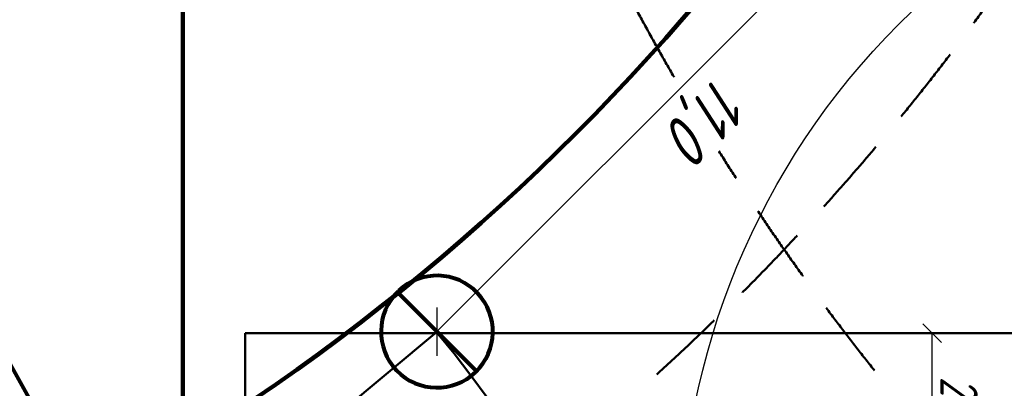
# Model space of a CAD drawing. Header units: millimetres. Extents: x 2204655785 to 2205143108, y 485765510 to 486291538.
# Tile 106 of 156: x 2205000034 to 2205015872, y 486179629 to 486185552. Entities that reach past the tile are written whole.
import ezdxf
from ezdxf.enums import TextEntityAlignment as Align
from ezdxf.lldxf.tags import DXFTag

# ---------------------------------------------------------------- set-up
doc = ezdxf.new("R2010")
doc.units = ezdxf.units.MM
doc.linetypes.add('НЕВИДИМАЯX2', pattern=[19.049999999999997, 12.7, -6.35])
for name, color, linetype in [('ППР_Автокран СКАТ-40', 7, 'Continuous'), ('ППР_Автокран_Опасная зона', 1, 'Continuous'), ('ППР_Автокран_Стрела', 7, 'Continuous'), ('ППР_Дороги рабочие', 30, 'Continuous'), ('ППР_Кран', 7, 'Continuous'), ('ППР_Опасная зона от крана', 1, 'Continuous'), ('ППР_Привязка стоянок', 5, 'Continuous'), ('ППР_Разрез', 5, 'Continuous'), ('ППР_Стрела', 7, 'Continuous')]:
    doc.layers.add(name, color=color, linetype=linetype)
doc.styles.add('Без высоты', font='GOST_Common Italic.ttf', dxfattribs={"width": 0.8})
doc.styles.add('ППРк_М1-1', font='GOST_Common Italic.ttf', dxfattribs={"height": 800})
doc.styles.add('ППРк_М1-1кран', font='GOST_Common Italic.ttf', dxfattribs={"width": 0.8, "height": 600})
doc.linetypes.add('ОГРАЖДЕНИЕ_ПУТЕЙ', pattern='A,1,[2,КБ-503,S=1,R=0,X=0,Y=0],2000,[2,КБ-503,S=1,R=0,X=0,Y=0],2000,[2,КБ-503,S=1,R=0,X=0,Y=0],1351,-628,[1,ЧЕЛОВЕК,S=1,R=180,X=0,Y=-24],-461,[1,ЗНАК 4,S=1,R=180,X=0,Y=-417],-188,1372,[2,КБ-503,S=1,R=0,X=0,Y=0],1999,[2,КБ-503,S=1,R=0,X=0,Y=0],2000,[2,КБ-503,S=1,R=0,X=0,Y=0]', length=12000)
tags = doc.linetypes.add('опасная зона_Кран', pattern='A,30,-8,4,-8,30,-8,4,-8,30,-8,4,[230,Bbox.shx,S=2.5,R=0,X=0,Y=-10],-6', length=148).pattern_tags.tags
tags[24] = DXFTag(74, 5)
doc.dimstyles.new('Без высоты текста', dxfattribs={"dimtxt": 800, "dimasz": 550, "dimexe": 1.5, "dimexo": 0.675, "dimgap": 100, "dimtad": 1, "dimdec": 1, "dimlfac": 0.001, "dimzin": 1, "dimtxsty": 'Без высоты', "dimblk": 'OBLIQUE', "dimcen": 250, "dimclrd": 256, "dimclre": 256, "dimclrt": 256, "dimadec": 0, "dimazin": 0, "dimtfac": 1, "dimtdec": 1, "dimtmove": 0, "dimatfit": 3, "dimfxl": 1, "dimtfill": 1, "dimfrac": 2, "dimarcsym": 0})
doc.dimstyles.new('ППРк_М1-1 Кран', dxfattribs={"dimtxt": 600, "dimasz": 300, "dimexe": 1.5, "dimexo": 0.675, "dimgap": 0.675, "dimtad": 1, "dimdec": 1, "dimlfac": 0.001, "dimzin": 1, "dimtxsty": 'ППРк_М1-1кран', "dimblk": 'OBLIQUE', "dimcen": 250, "dimclrd": 256, "dimclre": 256, "dimclrt": 256, "dimadec": 0, "dimazin": 0, "dimtfac": 1, "dimtdec": 1, "dimtmove": 0, "dimatfit": 3, "dimfxl": 1, "dimfrac": 2, "dimarcsym": 0})

# ---------------------------------------------------------------- blocks, each defined once
blk = doc.blocks.new('*U374')
at = {"layer": 'ППР_Опасная зона от крана', "linetype": 'опасная зона_Кран', "lineweight": 80, "ltscale": 100}
blk.add_arc((29475.00000000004, 8.731149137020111e-11), 54570, 270, 90, dxfattribs=at)
at = {"layer": 'ППР_Стрела', "linetype": 'НЕВИДИМАЯX2', "lineweight": 50, "ltscale": 100}
blk.add_arc((29475.00000000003, 8.731149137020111e-11), 38700, 270, 90, dxfattribs=at)
at = {"layer": 'ППР_Стрела', "linetype": 'Continuous', "lineweight": 100}
blk.add_arc((29475.00000000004, 8.731149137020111e-11), 35000, 270, 90, dxfattribs=at)
at = {"style": 'ППРк_М1-1', "width": 0.8}
for tag, p, height, flags in [('ОПАСНАЯ_ЗОНА', (25480.86349566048, 21929.54864936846), 800, 1), ('ОТЛЕТ_ГРУЗА', (25413.71794504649, 20678.22478634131), 800, 1), ('Кол-во_элементов', (2695.658620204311, -1978.247657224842), 1200, 8)]:
    blk.add_attdef(tag, p, '', height=height, dxfattribs=dict(at, flags=flags))
at = {"style": 'ППРк_М1-1', "width": 0.8, "flags": 8}
blk.add_attdef('МАРКА_КРАНА', text='', height=1200, dxfattribs=at).set_placement((8837.500000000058, 818.1705151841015), align=Align.CENTER)
blk.add_attdef('ВЫСОТА', text='', height=1200, dxfattribs=at).set_placement((9134.892518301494, -8454.019769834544), align=Align.MIDDLE_CENTER)
at = {"layer": 'Defpoints', "style": 'ППРк_М1-1', "width": 0.8, "flags": 1}
for tag, p in [('МАКСИМАЛЬНАЯ_ДЛИНА_ГРУЗА', (25470.43245178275, 19233.21998733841)), ('ШИРИНА_ГРУЗА', (25397.00754551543, 17803.51326374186))]:
    blk.add_attdef(tag, p, '', height=800, dxfattribs=at)
at = {"layer": 'ППР_Разрез', "style": 'ППРк_М1-1кран', "width": 0.8, "flags": 8}
for tag, p in [('РАЗРЕЗ2', (-1027.850051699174, 55181.16719955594)), ('РАЗРЕЗ', (-1731.871232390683, -54129.29106883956))]:
    blk.add_attdef(tag, p, '', height=800, dxfattribs=at)
at = {"layer": 'ППР_Стрела', "style": 'ППРк_М1-1кран', "width": 0.8, "flags": 8}
for tag, p, rotation in [('ВЫСОТА_КРЮКА_ГОРИЗ', (-22781.63655580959, 24557.60636817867), 317.0000000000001), ('ВЫСОТА_КРЮКА_НАКЛ', (-23522.05852620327, 23711.3998985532), 317.0000000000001), ('ГАБАРИТ_СТРЕЛЫ', (-25019.84159903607, 21408.71984927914), 317), ('ВЫЛЕТ', (-19745.37605332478, 16966.5384373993), 317)]:
    blk.add_attdef(tag, p, '', height=800, rotation=rotation, dxfattribs=at)
blk = doc.blocks.new('*U397')
at = {"layer": 'ППР_Опасная зона от крана', "linetype": 'опасная зона_Кран', "lineweight": 80, "ltscale": 100}
blk.add_arc((135.0000000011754, -2.756905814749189e-12), 50270, 90, 270, dxfattribs=at)
at = {"layer": 'ППР_Стрела', "linetype": 'НЕВИДИМАЯX2', "lineweight": 50, "ltscale": 100}
blk.add_arc((135.000000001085, 8.731149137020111e-11), 38700, 90, 270, dxfattribs=at)
at = {"layer": 'ППР_Стрела', "linetype": 'Continuous', "lineweight": 100}
blk.add_arc((135.000000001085, 8.731149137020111e-11), 30700, 90, 270, dxfattribs=at)
at = {"style": 'ППРк_М1-1', "width": 0.8}
for tag, p, height, flags in [('ОПАСНАЯ_ЗОНА', (25480.86349566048, 21929.54864936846), 800, 1), ('ОТЛЕТ_ГРУЗА', (25413.71794504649, 20678.22478634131), 800, 1), ('Кол-во_элементов', (2695.658620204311, -1978.247657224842), 1200, 8)]:
    blk.add_attdef(tag, p, '', height=height, dxfattribs=dict(at, flags=flags))
at = {"style": 'ППРк_М1-1', "width": 0.8, "flags": 8}
blk.add_attdef('МАРКА_КРАНА', text='', height=1200, dxfattribs=at).set_placement((8837.500000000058, 818.1705151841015), align=Align.CENTER)
blk.add_attdef('ВЫСОТА', text='', height=1200, dxfattribs=at).set_placement((9134.892518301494, -8454.019769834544), align=Align.MIDDLE_CENTER)
at = {"layer": 'Defpoints', "style": 'ППРк_М1-1', "width": 0.8, "flags": 1}
for tag, p in [('МАКСИМАЛЬНАЯ_ДЛИНА_ГРУЗА', (25470.43245178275, 19233.21998733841)), ('ШИРИНА_ГРУЗА', (25397.00754551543, 17803.51326374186))]:
    blk.add_attdef(tag, p, '', height=800, dxfattribs=at)
at = {"layer": 'ППР_Разрез', "style": 'ППРк_М1-1кран', "width": 0.8, "flags": 8}
for tag, p in [('РАЗРЕЗ2', (-1027.850051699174, 55181.16719955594)), ('РАЗРЕЗ', (-1731.871232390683, -54129.29106883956))]:
    blk.add_attdef(tag, p, '', height=800, dxfattribs=at)
at = {"layer": 'ППР_Стрела', "style": 'ППРк_М1-1кран', "width": 0.8, "flags": 8}
for tag, p, rotation in [('ВЫСОТА_КРЮКА_ГОРИЗ', (-19652.88990890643, 21607.87003767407), 317.0000000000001), ('ГАБАРИТ_СТРЕЛЫ', (-25019.84159903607, 21408.71984927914), 317), ('ВЫСОТА_КРЮКА_НАКЛ', (-20393.31187930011, 20761.66356804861), 317.0000000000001), ('ВЫЛЕТ', (-16616.62940642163, 14016.80210689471), 317)]:
    blk.add_attdef(tag, p, '', height=800, rotation=rotation, dxfattribs=at)
blk = doc.blocks.new('_Oblique')
at = {"color": 0, "linetype": 'ByBlock', "lineweight": -2}
blk.add_line((-0.5, -0.5), (0.5, 0.5), dxfattribs=at)
blk = doc.blocks.new('*D421')
at = {"layer": 'Defpoints', "color": 0, "linetype": 'Continuous', "lineweight": 50, "transparency": 16777216}
for p in [(-8899.999999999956, 4804.485002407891), (-8899.999999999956, 3750.000000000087), (-6799.999999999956, 3750.000000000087)]:
    blk.add_point(p, dxfattribs=at)
at = {"layer": 'ППР_Привязка стоянок', "linetype": 'Continuous', "lineweight": -2, "transparency": 16777216}
for p, q in [((-8899.999999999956, 3750.675000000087), (-8899.999999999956, 4805.985002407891)), ((-6799.999999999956, 4804.485002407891), (-8899.999999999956, 4804.485002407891)), ((-6799.999999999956, 3750.675000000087), (-6799.999999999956, 4805.985002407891))]:
    blk.add_line(p, q, dxfattribs=at)
at = {"layer": 'ППР_Привязка стоянок', "linetype": 'Continuous', "lineweight": -2, "transparency": 16777216, "xscale": 300, "yscale": 300, "zscale": 300, "rotation": 180}
blk.add_blockref('_Oblique', (-8899.999999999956, 4804.485002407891), dxfattribs=at)
at = {"layer": 'ППР_Привязка стоянок', "linetype": 'Continuous', "lineweight": -2, "transparency": 16777216, "xscale": 300, "yscale": 300, "zscale": 300}
blk.add_blockref('_Oblique', (-6799.999999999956, 4804.485002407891), dxfattribs=at)
at = {"layer": 'ППР_Привязка стоянок', "linetype": 'Continuous', "transparency": 16777216, "insert": (-7849.999999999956, 5165.160002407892), "char_height": 600, "attachment_point": 5, "style": 'ППРк_М1-1кран'}
blk.add_mtext('2,1', dxfattribs=at)
blk = doc.blocks.new('*D769')
at = {"layer": 'Defpoints', "color": 0, "transparency": 16777216}
for p in [(-4.370690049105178, 4.645508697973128), (-4.370714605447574, 4.64490625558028), (-661.4483789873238, -2160.967156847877), (-13835.48064745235, -11514.14044040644), (13742.0109844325, -11616.83697495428)]:
    blk.add_point(p, dxfattribs=at)
at = {"layer": 'ППР_Автокран_Стрела', "lineweight": -2, "transparency": 16777216}
blk.add_arc((-4.370343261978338, 4.645215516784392), 2263.10152056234, 233.7471633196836, 305.8290619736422, dxfattribs=at)
at = {"layer": 'ППР_Автокран_Стрела', "transparency": 16777216}
for points in [[(-1405.442348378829, -1887.141209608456), (-1279.866579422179, -1753.567868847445), (-1743.374486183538, -1443.627232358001)], [(1258.086915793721, -1762.953598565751), (1382.671315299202, -1897.452068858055), (1723.874526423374, -1456.449635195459)]]:
    blk.add_solid(points, dxfattribs=at)
at = {"layer": 'ППР_Автокран_Стрела', "transparency": 16777216, "insert": (-7.961838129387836, -1758.452647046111), "char_height": 600, "width": 533.0277023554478, "attachment_point": 5, "rotation": 359.88328656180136, "style": 'Без высоты', "bg_fill": 3, "box_fill_scale": 1.1, "bg_fill_color": 256, "bg_fill_true_color": 13158600, "bg_fill_transparency": 0}
blk.add_mtext('100°', dxfattribs=at)
blk = doc.blocks.new('*U486')
at = {"layer": 'ППР_Стрела', "linetype": 'Continuous', "lineweight": 80, "ltscale": 0.5}
blk.add_lwpolyline([(625.8815920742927, -646.739694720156, 304.8605069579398), (617.3422800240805, -654.8958003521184, 304.8605069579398)], format="xyb", dxfattribs=at)
blk.add_lwpolyline([(-636.3961030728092, 636.3961030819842), (650.0000000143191, -650.0000000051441)], dxfattribs=at)
at = {"layer": 'ППР_Стрела', "style": 'ППРк_М1-1', "width": 0.8, "flags": 8}
blk.add_attdef('ОБОЗНАЧЕНИЕ', (-1845.372935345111, -329.9781037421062), '', height=1200, dxfattribs=at)
blk = doc.blocks.new('*D774')
at = {"layer": 'Defpoints', "color": 0, "transparency": 16777216}
for p in [(-13842.28259591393, -11520.94238887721), (-21613.98060634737, -19292.64039931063), (-21613.98060634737, -19292.64039931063)]:
    blk.add_point(p, dxfattribs=at)
at = {"layer": 'ППР_Автокран_Опасная зона', "lineweight": -2, "transparency": 16777216}
for p, q in [((-13842.28259591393, -11520.94238887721), (-21613.98060634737, -19292.64039931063)), ((-13842.75989299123, -11520.46509179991), (-13843.34325608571, -11519.88172870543)), ((-21614.45790342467, -19292.16310223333), (-21615.04126651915, -19291.57973913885))]:
    blk.add_line(p, q, dxfattribs=at)
at = {"layer": 'ППР_Автокран_Опасная зона', "lineweight": -2, "transparency": 16777216, "xscale": 550, "yscale": 550, "zscale": 550}
for p, rotation in [((-13842.28259591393, -11520.94238887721), 44.99999999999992), ((-21613.98060634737, -19292.64039931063), 224.9999999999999)]:
    blk.add_blockref('_Oblique', p, dxfattribs=dict(at, rotation=rotation))
at = {"layer": 'ППР_Автокран_Опасная зона', "transparency": 16777216, "insert": (-18138.25353421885, -14996.66946100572), "char_height": 800, "attachment_point": 5, "rotation": 44.99999999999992, "style": 'Без высоты', "bg_fill": 3, "box_fill_scale": 1.1, "bg_fill_color": 256, "bg_fill_true_color": 13158600, "bg_fill_transparency": 0}
blk.add_mtext('11,0', dxfattribs=at)
blk = doc.blocks.new('*U420')
at = {"layer": 'ППР_Кран', "linetype": 'ОГРАЖДЕНИЕ_ПУТЕЙ', "lineweight": 50}
for p, q in [((-8899.999999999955, -6249.999999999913), (-8899.999999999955, 6250.000000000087)), ((8337.500000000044, -6249.999999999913), (-8899.999999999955, -6249.999999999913))]:
    blk.add_line(p, q, dxfattribs=at)
at = {"layer": 'ППР_Опасная зона от крана', "linetype": 'опасная зона_Кран', "lineweight": 80, "ltscale": 100}
blk.add_arc((135.0000000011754, -2.756905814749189e-12), 50270, 90, 270, dxfattribs=at)
at = {"layer": 'ППР_Стрела', "linetype": 'НЕВИДИМАЯX2', "lineweight": 50, "ltscale": 100}
blk.add_arc((135.000000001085, 8.731149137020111e-11), 38700, 90, 270, dxfattribs=at)
at = {"layer": 'ППР_Стрела', "linetype": 'Continuous', "lineweight": 100}
blk.add_arc((135.000000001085, 8.731149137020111e-11), 30700, 90, 270, dxfattribs=at)
at = {"style": 'ППРк_М1-1', "width": 0.8}
for tag, p, height, flags in [('ОПАСНАЯ_ЗОНА', (25480.86349566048, 21929.54864936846), 800, 1), ('ОТЛЕТ_ГРУЗА', (25413.71794504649, 20678.22478634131), 800, 1), ('Кол-во_элементов', (2695.658620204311, -1978.247657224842), 1200, 8)]:
    blk.add_attdef(tag, p, '', height=height, dxfattribs=dict(at, flags=flags))
at = {"style": 'ППРк_М1-1', "width": 0.8, "flags": 8}
blk.add_attdef('МАРКА_КРАНА', text='', height=1200, dxfattribs=at).set_placement((8837.500000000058, 818.1705151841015), align=Align.CENTER)
blk.add_attdef('ВЫСОТА', text='', height=1200, dxfattribs=at).set_placement((9134.892518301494, -8454.019769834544), align=Align.MIDDLE_CENTER)
at = {"layer": 'Defpoints', "style": 'ППРк_М1-1', "width": 0.8, "flags": 1}
for tag, p in [('МАКСИМАЛЬНАЯ_ДЛИНА_ГРУЗА', (25470.43245178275, 19233.21998733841)), ('ШИРИНА_ГРУЗА', (25397.00754551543, 17803.51326374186))]:
    blk.add_attdef(tag, p, '', height=800, dxfattribs=at)
at = {"layer": 'ППР_Разрез', "style": 'ППРк_М1-1кран', "width": 0.8, "flags": 8}
for tag, p in [('РАЗРЕЗ2', (-1027.850051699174, 55181.16719955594)), ('РАЗРЕЗ', (-1731.871232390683, -54129.29106883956))]:
    blk.add_attdef(tag, p, '', height=800, dxfattribs=at)
at = {"layer": 'ППР_Стрела', "style": 'ППРк_М1-1кран', "width": 0.8, "flags": 8}
for tag, p, rotation in [('ВЫСОТА_КРЮКА_ГОРИЗ', (-19652.88990890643, 21607.87003767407), 317.0000000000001), ('ГАБАРИТ_СТРЕЛЫ', (-25019.84159903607, 21408.71984927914), 317), ('ВЫСОТА_КРЮКА_НАКЛ', (-20393.31187930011, 20761.66356804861), 317.0000000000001), ('ВЫЛЕТ', (-16616.62940642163, 14016.80210689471), 317)]:
    blk.add_attdef(tag, p, '', height=800, rotation=rotation, dxfattribs=at)
at = {"layer": 'ППР_Привязка стоянок', "linetype": 'Continuous'}
dim = blk.add_linear_dim(base=(-8899.999999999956, 4804.485002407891), p1=(-6799.999999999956, 3750.000000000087), p2=(-8899.999999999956, 3750.000000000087), dimstyle='ППРк_М1-1 Кран', dxfattribs=at)
dim.commit()
dim.dimension.update_dxf_attribs({"geometry": '*D421', "text_midpoint": (-7849.999999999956, 5165.160002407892)})
blk = doc.blocks.new('*U778')
at = {"layer": 'ППР_Автокран_Опасная зона', "color": 1, "linetype": 'опасная зона_Кран', "lineweight": 80, "ltscale": 100}
blk.add_arc((-3.648832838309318, 4.558646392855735), 29000, 319.7885373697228, 219.7881119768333, dxfattribs=at)
at = {"layer": 'ППР_Автокран_Стрела', "lineweight": 50}
blk.add_line((-4.370714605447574, 4.644906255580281), (-13835.48064745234, -11514.14044040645), dxfattribs=at)
blk.add_arc((-3.648832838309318, 4.558646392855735), 18000, 319.7868410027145, 219.7864304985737, dxfattribs=at)
at = {"layer": 'ППР_Автокран_Стрела'}
dim = blk.add_angular_dim_2l(base=(-661.4483789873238, -2160.967156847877), line1=((-4.370690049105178, 4.645508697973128), (13742.0109844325, -11616.83697495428)), line2=((-4.370714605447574, 4.644906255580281), (-13835.48064745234, -11514.14044040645)), dimstyle='Без высоты текста', override={"dimtxt": 600, "dimgap": 200, "dimsah": 1}, dxfattribs=at)
dim.commit()
dim.dimension.update_dxf_attribs({"geometry": '*D769', "text_midpoint": (-8.980354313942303, -2258.451609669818), "dimtype": 130})
blk.add_blockref('*U486', (-13842.28259591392, -11520.94238887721), dxfattribs=at)
at = {"layer": 'ППР_Автокран_Опасная зона'}
dim = blk.add_aligned_dim(p1=(-13842.28259591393, -11520.94238887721), p2=(-21613.98060634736, -19292.64039931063), distance=-7.456789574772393e-12, dimstyle='Без высоты текста', dxfattribs=at)
dim.commit()
dim.dimension.update_dxf_attribs({"geometry": '*D774', "text_midpoint": (-18138.25353421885, -14996.66946100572)})

msp = doc.modelspace()

# ---------------------------------------------------------------- linework, layer by layer
at = {"color": 3}
msp.add_lwpolyline([(2205022661.59941, 486188993.7961127), (2205034256.595603, 486188990.6323652, -0.4140990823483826), (2205046253.321266, 486176992.0490583), (2205046258.088858, 486136595.7585381, -0.414248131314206), (2205034258.088896, 486124594.3422917), (2205022658.324951, 486124594.3423355, -0.4142135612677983), (2205010658.324996, 486136594.3423355), (2205010658.324996, 486139894.3380539), (2205008258.330106, 486139894.338063), (2205008258.315302, 486169194.3380625), (2205010658.325126, 486169194.3380535), (2205010658.325156, 486176993.7966047, -0.4142934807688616)], format="xyb", close=True, dxfattribs=at)

# ---------------------------------------------------------------- next in the draw order: block references
msp.add_blockref('*U374', (2204954762.065516, 486208475.7545233))

# ---------------------------------------------------------------- next in the draw order: block references
at = {"rotation": 90}
msp.add_blockref('*U397', (2205044055.750412, 486203892.3385773), dxfattribs=at)

# ---------------------------------------------------------------- next in the draw order: block references
at = {"rotation": 270}
msp.add_blockref('*U420', (2205009908.325097, 486171614.6620077), dxfattribs=at)

# ---------------------------------------------------------------- next in the draw order: linework, layer by layer
at = {"layer": 'ППР_Дороги рабочие', "lineweight": 100}
msp.add_line((2205002658.325097, 486201225.7545234), (2205002658.325097, 486176225.7545234), dxfattribs=at)

# ---------------------------------------------------------------- next in the draw order: block references
at = {"layer": 'ППР_Автокран СКАТ-40', "rotation": 180}
msp.add_blockref('*U778', (2204992903.7538, 486169018.2505519), dxfattribs=at)

# ---------------------------------------------------------------- next in the draw order: linework, layer by layer
msp.add_lwpolyline([(2205009658.324996, 486124028.5441123), (2205009658.324996, 486132024.0072023), (2205003061.502505, 486132109.6620077), (2205003061.502505, 486152112.5968294), (2204998061.502505, 486152112.5968294), (2204998061.502505, 486141037.729063), (2204984658.324996, 486141037.7290629), (2204984658.324996, 486153015.1695321), (2204988203.23597, 486155251.6838858), (2204988203.23597, 486164225.7545233), (2204997158.324996, 486164225.7545233), (2204997158.324996, 486176225.7545234), (2205002658.325097, 486176225.7545235), (2205002658.325097, 486201225.7545234), (2204973319.982504, 486201225.7545234), (2204973319.982504, 486185225.7545233), (2204960226.843813, 486185225.7545234), (2204960218.194624, 486172725.7545234), (2204966658.324996, 486172725.7545234, -0.4142135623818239), (2204978658.324996, 486160725.7545234), (2204978658.324996, 486124028.5441123, -0.4142135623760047)], format="xyb")

doc.saveas('drawing.dxf')
